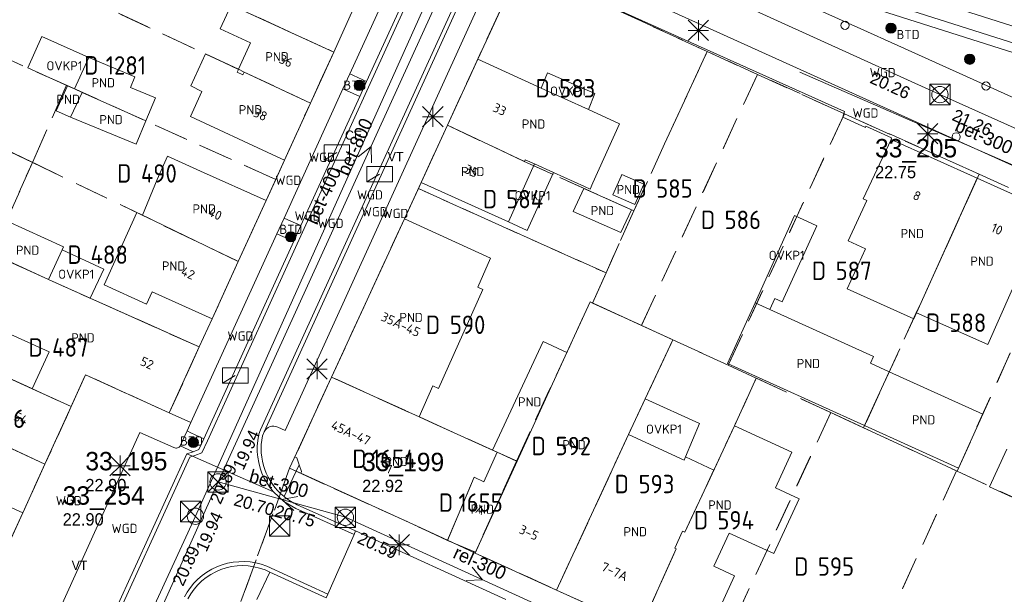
# Model space of a CAD drawing. Header units: metres. Extents: x 207644 to 210135, y 370459 to 373417.
# Tile 217 of 256: x 207975 to 208072, y 372342 to 372398. Entities that reach past the tile are written whole.
import ezdxf
from ezdxf.enums import TextEntityAlignment as Align

# ---------------------------------------------------------------- set-up
doc = ezdxf.new("R2010")
doc.units = ezdxf.units.M
doc.linetypes.add('HIDDEN2', pattern=[4.7625, 3.175, -1.5875])
for name, color, linetype in [('BTD', 7, 'Continuous'), ('combi_kolk', 7, 'Continuous'), ('CON_BxH200x200mm', 7, 'Continuous'), ('CON_BxH300x300mm', 7, 'Continuous'), ('CON_BxH400x400mm', 7, 'Continuous'), ('CON_BxH800x800mm', 7, 'Continuous'), ('DMM_BxH300x300mm', 7, 'Continuous'), ('DMM_BxH400x400mm', 7, 'Continuous'), ('DMM_BxH800x800mm', 7, 'Continuous'), ('GB', 1, 'Continuous'), ('GB07', 1, 'Continuous'), ('GB11', 1, 'Continuous'), ('INV_BxH200x200mm', 7, 'Continuous'), ('INV_BxH300x300mm', 7, 'Continuous'), ('INV_BxH400x400mm', 7, 'Continuous'), ('INV_BxH800x800mm', 7, 'Continuous'), ('KAD_perceelnummer', 212, 'Continuous'), ('KAD_sectie', 212, 'Continuous'), ('KAD_Vastgesteld_Perceel', 212, 'Continuous'), ('KO_INSPECTIE', 7, 'Continuous'), ('NAR', 7, 'Continuous'), ('NLV_inspectieput', 7, 'Continuous'), ('NNR_inspectieput', 7, 'Continuous'), ('NOD_inspectieput', 7, 'Continuous'), ('OVKP1', 7, 'Continuous'), ('PIJL', 7, 'Continuous'), ('PND', 7, 'Continuous'), ('WGD', 7, 'Continuous')]:
    doc.layers.add(name, color=color, linetype=linetype)
for name, color, linetype, lineweight in [('GMV', 7, 'Continuous', 25), ('GP1', 7, 'Continuous', 30), ('Q21_lantaarnpaal', 1, 'Continuous', 0), ('Q23_kolk', 153, 'Continuous', 0), ('Q26_boom', 72, 'Continuous', 0), ('Q28_rioolput', 153, 'Continuous', 0)]:
    doc.layers.add(name, color=color, linetype=linetype, lineweight=lineweight)
doc.styles.add('ISO', font='isocpeur.ttf', dxfattribs={"height": 1})
doc.styles.add('ISOCP', font='ISOCP.shx', dxfattribs={"height": 1.8})

# ---------------------------------------------------------------- blocks, each defined once
blk = doc.blocks.new('ACMAP_ANN_TEMPLATE_Vastgesteld_Perceelnummer')
at = {"layer": 'KAD_perceelnummer', "style": 'ISOCP'}
blk.add_attdef('Perceelnummer', text='', height=1.8, dxfattribs=at).set_placement((0, 0), align=Align.MIDDLE)
at = {"layer": 'KAD_sectie', "style": 'ISOCP'}
blk.add_attdef('sectie', text='', height=1.8, dxfattribs=at).set_placement((-2.7, 0), align=Align.MIDDLE_RIGHT)
blk = doc.blocks.new('Q21')
for p, q in [((-1, 1), (0, 0)), ((0, 1), (0, 0)), ((0, 0), (1, 1)), ((-1, 0), (0, 0)), ((-1, -1), (0, 0)), ((0, 0), (1, 0)), ((0, 0), (0, -1)), ((0, 0), (1, -1))]:
    blk.add_line(p, q)
blk = doc.blocks.new('Q23')
blk.add_line((-1.25, -0.75), (0, 0))
blk.add_lwpolyline([(-1.25, -0.75), (1.25, -0.75), (1.25, 0.75), (-1.25, 0.75), (-1.25, -0.75)])
blk = doc.blocks.new('Q28')
at = {"linetype": 'Continuous'}
for p, q in [((-1, -1), (1, 1)), ((-1, 1), (1, -1))]:
    blk.add_line(p, q, dxfattribs=at)
blk.add_lwpolyline([(1, 1), (1, -1), (-1, -1), (-1, 1)], close=True)
blk = doc.blocks.new('Q26')
blk.add_hatch(color=256).paths.add_polyline_path([(-0.452, -0.01, 1), (0.548, -0.01, 1)])
blk.add_circle((0.048, -0.01), 0.5)

msp = doc.modelspace()

# ---------------------------------------------------------------- linework, layer by layer
at = {"layer": 'combi_kolk', "color": 253, "lineweight": 13}
for centre in [(208056.09, 372397.66), (208069.89, 372391.73), (208066.97, 372386.75)]:
    msp.add_circle(centre, 0.4, dxfattribs=at)
at = {"layer": 'CON_BxH200x200mm', "color": 253, "linetype": 'Continuous', "lineweight": 13}
for points in [[(208065.38, 372390.89), (208029, 372407.43)], [(208099.78, 372375.45), (208065.38, 372390.89)]]:
    msp.add_lwpolyline(points, dxfattribs=at)
at = {"layer": 'CON_BxH300x300mm', "color": 253, "linetype": 'Continuous', "lineweight": 13}
for points in [[(208087.886, 372377.277), (208051.656, 372393.086)], [(207994.72, 372352.97), (208007.18, 372349.51)], [(208007.18, 372349.51), (208034.05, 372337.24)]]:
    msp.add_lwpolyline(points, dxfattribs=at)
at = {"layer": 'CON_BxH400x400mm', "color": 253, "linetype": 'Continuous', "lineweight": 13}
for points in [[(208020.69, 372412.45), (207992.5, 372349.61)], [(207992.5, 372349.61), (207964.615, 372289.101)]]:
    msp.add_lwpolyline(points, dxfattribs=at)
at = {"layer": 'CON_BxH800x800mm', "color": 253, "linetype": 'Continuous', "lineweight": 13}
for points in [[(208024.65, 372418.66), (207994.72, 372352.97)], [(207994.72, 372352.97), (207964.761, 372286.21)]]:
    msp.add_lwpolyline(points, dxfattribs=at)
at = {"layer": 'GB', "color": 253, "linetype": 'Continuous', "lineweight": 13}
for points in [[(207995.967, 372399.565), (207994.932, 372397.327)], [(208008.251, 372399.895), (208006.042, 372395.048)], [(207994.932, 372397.327), (207997.899, 372395.958)], [(207997.899, 372395.958), (207996.715, 372393.363)], [(208003.766, 372390.052), (208006.042, 372395.048)], [(208017.171, 372387.887), (208020.141, 372394.355)], [(208020.141, 372394.355), (208026.353, 372391.53)], [(208026.353, 372391.53), (208030.967, 372389.431)], [(207992.015, 372388.745), (207993.12, 372391.182)], [(208001.218, 372384.461), (208003.766, 372390.052)], [(208000, 372385.016), (207992.015, 372388.745)], [(208030.967, 372389.431), (208034.026, 372388.04)], [(208014.596, 372382.277), (208017.171, 372387.887)], [(208034.026, 372388.04), (208031.408, 372382.241)], [(208057.858, 372380.679), (208060.6, 372386.506)], [(208060.6, 372386.506), (208069.037, 372382.7)], [(208001.218, 372384.461), (208000, 372385.016)], [(208025.694, 372384.092), (208023.135, 372378.423)], [(208024.776, 372384.506), (208024.699, 372384.336)], [(208025.694, 372384.092), (208024.776, 372384.506)], [(208027.543, 372383.257), (208025.694, 372384.092)], [(207992.988, 372383.404), (207999.419, 372380.518)], [(208030.603, 372381.876), (208027.543, 372383.257)], [(208033.369, 372381.079), (208034.168, 372382.899)], [(208034.168, 372382.899), (208034.235, 372383.053)], [(208034.235, 372383.053), (208034.245, 372383.049)], [(208034.245, 372383.049), (208036.386, 372382.11)], [(208014.596, 372382.277), (208023.135, 372378.423)], [(208031.135, 372381.636), (208030.603, 372381.876)], [(208031.408, 372382.241), (208031.135, 372381.636)], [(208036.386, 372382.11), (208035.521, 372380.136)], [(208075.925, 372379.592), (208069.037, 372382.7)], [(208035.464, 372380.161), (208033.369, 372381.079)], [(207999.419, 372380.518), (207996.699, 372374.551)], [(208035.521, 372380.136), (208035.464, 372380.161)], [(208056.391, 372376.563), (208058.229, 372380.512)], [(208058.229, 372380.512), (208057.858, 372380.679)], [(208075.925, 372379.592), (208070.064, 372366.421)], [(207974.022, 372378.53), (207979.586, 372375.987)], [(208005.828, 372363.225), (208012.959, 372378.739)], [(208012.959, 372378.739), (208021.395, 372374.862)], [(207979.446, 372375.676), (207978.136, 372372.772)], [(207979.586, 372375.987), (207979.446, 372375.676)], [(207994.133, 372368.923), (207996.699, 372374.551)], [(207978.136, 372372.772), (207982.212, 372370.951)], [(207994.133, 372368.923), (207988.26, 372371.562)], [(207982.212, 372370.951), (207992.881, 372366.183)], [(208028.856, 372365.645), (208031.144, 372370.584)], [(208031.144, 372370.584), (208039.233, 372366.885)], [(207965.642, 372367.057), (207976.531, 372362.09)], [(208039.233, 372366.885), (208036.528, 372361.089)], [(207976.531, 372362.09), (207978.177, 372365.711)], [(207992.881, 372366.183), (207989.941, 372359.722)], [(207981.759, 372363.462), (207980.342, 372360.35)], [(207989.941, 372359.722), (207981.759, 372363.462)], [(208005.828, 372363.225), (208002.24, 372355.419)], [(208005.828, 372363.225), (208014.391, 372359.34)], [(208036.528, 372361.089), (208034.901, 372357.604)], [(207980.342, 372360.35), (207977.766, 372354.69)], [(208014.392, 372359.342), (208014.391, 372359.34)], [(208014.391, 372359.34), (208015.75, 372358.724)], [(208015.75, 372358.724), (208021.595, 372356.073)], [(208045.258, 372358.457), (208043.243, 372354.128)], [(208050.894, 372355.869), (208045.258, 372358.457)], [(208034.901, 372357.604), (208040.331, 372355.113)], [(208049.273, 372352.383), (208050.894, 372355.869)], [(208070.244, 372352.497), (208071.932, 372356.166)], [(208002.24, 372355.419), (208002.431, 372355.331)], [(208002.431, 372355.331), (208002.656, 372354.652)], [(207977.766, 372354.69), (207975.606, 372349.945)], [(208002.656, 372354.652), (208002.881, 372353.973)], [(208002.881, 372353.973), (208002.807, 372353.809)], [(208002.807, 372353.809), (208013.788, 372348.828)], [(208051.602, 372351.311), (208049.273, 372352.383)], [(208078.442, 372348.725), (208070.244, 372352.497)], [(208049.114, 372345.95), (208051.602, 372351.311)], [(207975.606, 372349.945), (207973.446, 372345.201)], [(208019.925, 372346.096), (208017.191, 372347.246)], [(208043.247, 372344.724), (208044.75, 372347.958)], [(208044.75, 372347.958), (208049.114, 372345.95)], [(208019.925, 372346.096), (208019.884, 372346.005)], [(208019.884, 372346.005), (208027.858, 372342.38)], [(208045.282, 372343.788), (208043.247, 372344.724)], [(208041.745, 372336.066), (208045.282, 372343.788)], [(208036.086, 372338.639), (208027.858, 372342.38)]]:
    msp.add_lwpolyline(points, dxfattribs=at)
at = {"layer": 'GB07', "color": 253, "linetype": 'Continuous', "lineweight": 13}
for points in [[(207996.006, 372399.649), (208006.042, 372395.048)], [(207996.715, 372393.363), (207997.288, 372393.087)], [(207997.288, 372393.087), (208003.766, 372390.052)], [(207987.655, 372388.303), (207981.424, 372391.103)], [(208017.171, 372387.887), (208024.699, 372384.336)], [(208063.077, 372369.518), (208069.037, 372382.7)], [(208030.525, 372381.707), (208035.197, 372379.597)], [(207987.312, 372379.069), (207996.699, 372374.551)], [(207972.573, 372375.319), (207978.136, 372372.772)], [(208048.745, 372369.849), (208047.278, 372370.514)], [(208028.856, 372365.645), (208023.987, 372354.988)], [(208060.425, 372363.756), (208057.987, 372358.491)], [(207976.531, 372362.09), (207980.342, 372360.35)], [(207963.13, 372361.558), (207977.766, 372354.69)], [(207956.653, 372358.572), (207975.606, 372349.945)], [(208027.858, 372342.38), (208034.901, 372357.604)], [(208020.733, 372352.978), (208022.043, 372355.87)], [(208021.595, 372356.073), (208022.043, 372355.87)], [(208022.043, 372355.87), (208023.987, 372354.988)], [(208019.925, 372346.096), (208023.987, 372354.988)], [(208040.407, 372348.037), (208043.243, 372354.128)], [(208017.191, 372347.246), (208019.786, 372353.431)], [(208019.786, 372353.431), (208020.733, 372352.978)], [(208039.417, 372346.469), (208040.192, 372348.136)], [(208040.192, 372348.136), (208040.407, 372348.037)], [(208036.086, 372338.639), (208039.547, 372346.401)], [(208039.547, 372346.401), (208039.417, 372346.469)]]:
    msp.add_lwpolyline(points, dxfattribs=at)
at = {"layer": 'GB11', "color": 253, "linetype": 'Continuous', "lineweight": 13}
for points in [[(207980.68, 372391.437), (207982.059, 372394.506)], [(207986.584, 372392.624), (207982.059, 372394.506)], [(207992.069, 372391.731), (207993.496, 372394.884)], [(207993.496, 372394.884), (207996.715, 372393.363)], [(207986.153, 372391.59), (207986.584, 372392.624)], [(207980.291, 372388.69), (207978.866, 372389.282), (207979.976, 372391.753)], [(207979.976, 372391.753), (207980.68, 372391.437)], [(207988.599, 372390.573), (207986.153, 372391.59)], [(207993.12, 372391.182), (207992.069, 372391.731)], [(207980.291, 372388.69), (207981.424, 372391.103)], [(207981.424, 372391.103), (207980.68, 372391.437)], [(207987.655, 372388.303), (207988.599, 372390.573)], [(207986.706, 372386.021), (207980.291, 372388.69)], [(207987.655, 372388.303), (207986.706, 372386.021)], [(207988.775, 372382.562), (207989.785, 372384.871)], [(207989.785, 372384.871), (207992.988, 372383.404)], [(207987.312, 372379.069), (207988.775, 372382.562)], [(208029.486, 372379.446), (208030.525, 372381.707)], [(207987.312, 372379.069), (207986.756, 372379.337), (207983.562, 372372.265), (207987.71, 372370.379), (207988.26, 372371.562)], [(208032.204, 372378.248), (208029.486, 372379.446)], [(208035.197, 372379.597), (208034.158, 372377.4)], [(208034.158, 372377.4), (208032.204, 372378.248)], [(208058.083, 372375.775), (208056.391, 372376.563)], [(208056.312, 372371.877), (208058.083, 372375.775)], [(208021.395, 372374.862), (208020.133, 372372.047)], [(208020.645, 372371.811), (208016.296, 372362.113)], [(208020.133, 372372.047), (208020.645, 372371.811)], [(208062.814, 372368.937), (208056.312, 372371.877)], [(208044.582, 372364.564), (208047.278, 372370.514)], [(207969.919, 372369.438), (207978.177, 372365.711)], [(208048.745, 372369.849), (208058.89, 372365.253)], [(208063.077, 372369.518), (208062.814, 372368.937)], [(208070.064, 372366.421), (208063.077, 372369.518)], [(208021.595, 372356.073), (208026.528, 372366.723)], [(208026.528, 372366.723), (208028.856, 372365.645)], [(208057.987, 372358.491), (208044.582, 372364.564)], [(208058.89, 372365.253), (208058.589, 372364.588)], [(208058.589, 372364.588), (208060.425, 372363.756)], [(208060.425, 372363.756), (208069.58, 372359.608)], [(208015.743, 372362.359), (208014.392, 372359.342)], [(208016.296, 372362.113), (208015.743, 372362.359)], [(208069.58, 372359.608), (208067.185, 372354.323)], [(208067.185, 372354.323), (208057.987, 372358.491)], [(208040.331, 372355.113), (208040.473, 372355.418)], [(208040.473, 372355.418), (208043.243, 372354.128)], [(208013.788, 372348.828), (208017.191, 372347.246)]]:
    msp.add_lwpolyline(points, dxfattribs=at)
at = {"layer": 'GMV', "color": 253, "linetype": 'Continuous', "lineweight": 13}
for points in [[(208007.604, 372392.906), (208013.247, 372405.291)], [(208014.912, 372404.581), (208009.259, 372392.175)], [(208009.608, 372391.98), (208015.28, 372404.424)], [(208020.141, 372394.355), (208024.371, 372403.504)], [(208024.371, 372403.504), (208056.039, 372389.228)], [(208054.739, 372403.266), (208097.397, 372389.677)], [(207998.885, 372358.069), (208019.235, 372402.738)], [(207999.241, 372357.887), (208019.603, 372402.581)], [(208080.638, 372380.273), (208033.295, 372401.697)], [(208020.847, 372400.976), (208001.292, 372358.002)], [(208057.637, 372397.321), (208050.772, 372400.435)], [(208073.945, 372394.565), (208056.164, 372400.223)], [(208094.687, 372388.908), (208056.461, 372401.073)], [(208061.25, 372395.705), (208057.637, 372397.321)], [(208072.674, 372390.539), (208061.25, 372395.705)], [(208006.937, 372391.442), (208007.604, 372392.906)], [(208007.604, 372392.906), (208007.97, 372392.744)], [(208009.259, 372392.175), (208007.97, 372392.744)], [(207993.671, 372357.002), (208009.608, 372391.98)], [(208009.259, 372392.175), (208008.588, 372390.7)], [(208001.175, 372378.795), (208006.937, 372391.442)], [(208008.588, 372390.7), (208002.833, 372378.07)], [(208006.937, 372391.442), (208007.302, 372391.278)], [(208008.588, 372390.7), (208007.302, 372391.278)], [(208056.039, 372389.228), (208055.859, 372388.673)], [(208055.859, 372388.673), (208058.078, 372387.676)], [(208058.078, 372387.676), (208058.134, 372387.792)], [(208058.134, 372387.792), (208060.65, 372386.668)], [(208060.65, 372386.668), (208060.6, 372386.506)], [(207999.419, 372380.518), (208001.218, 372384.461)], [(208012.959, 372378.739), (208014.596, 372382.277)], [(208001.175, 372378.795), (208000.474, 372377.257)], [(208001.542, 372378.635), (208001.175, 372378.795)], [(208001.542, 372378.635), (208002.833, 372378.07)], [(208002.833, 372378.07), (208002.137, 372376.542)], [(208000.474, 372377.257), (207992.06, 372358.79)], [(208000.842, 372377.099), (208000.474, 372377.257)], [(208000.842, 372377.099), (208002.137, 372376.542)], [(208002.137, 372376.542), (207993.322, 372357.197)], [(207992.881, 372366.183), (207994.133, 372368.923)], [(207989.941, 372359.722), (207992.06, 372358.79)], [(207991.68, 372357.956), (207992.06, 372358.79)], [(207987.075, 372357.816), (207978.848, 372339.657)], [(207990.406, 372356.338), (207987.075, 372357.816)], [(207991.68, 372357.956), (207991.023, 372356.514)], [(207991.68, 372357.956), (207992.043, 372357.788)], [(207992.043, 372357.788), (207993.322, 372357.197)], [(207998.711, 372357.646), (207998.885, 372358.069)], [(207999.067, 372357.464), (207999.241, 372357.887)], [(208001.292, 372358.002), (208000.569, 372358.336)], [(207992.839, 372356.137), (207993.322, 372357.197)], [(207993.127, 372355.815), (207993.671, 372357.002)], [(207998.559, 372356.469), (207998.604, 372357.009)], [(207998.604, 372357.009), (207998.711, 372357.646)], [(207991.023, 372356.514), (207991.382, 372356.338)], [(207991.382, 372356.338), (207992.272, 372355.903)], [(207991.676, 372355.716), (207992.272, 372355.903)], [(207992.272, 372355.903), (207992.839, 372356.137)], [(207998.56, 372355.927), (207998.559, 372356.469)], [(207998.608, 372355.387), (207998.56, 372355.927)], [(207991.676, 372355.716), (207983.007, 372336.784)], [(207991.966, 372355.391), (207983.361, 372336.597)], [(207992.227, 372355.474), (207991.676, 372355.716)], [(207992.227, 372355.474), (207991.966, 372355.391)], [(207992.227, 372355.474), (207992.451, 372355.545)], [(207992.227, 372355.474), (208000.15, 372351.993)], [(207992.451, 372355.545), (207993.127, 372355.815)], [(207998.701, 372354.853), (207998.608, 372355.387)], [(207998.839, 372354.329), (207998.701, 372354.853)], [(207999.02, 372353.818), (207998.839, 372354.329)], [(208001.178, 372351.532), (208002.656, 372354.652)], [(207999.245, 372353.325), (207999.02, 372353.818)], [(207999.51, 372352.852), (207999.245, 372353.325)], [(207999.814, 372352.403), (207999.51, 372352.852)], [(208000.15, 372351.993), (207999.814, 372352.403)], [(208000.15, 372351.993), (208001.149, 372351.065)], [(208001.149, 372351.065), (208002.321, 372350.366)], [(208002.321, 372350.366), (208008.027, 372347.809)], [(208008.188, 372348.175), (208002.478, 372350.734)], [(208008.027, 372347.809), (208008.188, 372348.175)], [(208008.188, 372348.175), (208022.873, 372341.472)], [(208005.459, 372341.982), (208008.027, 372347.809)], [(207994.103, 372344.419), (207993.625, 372344.138)], [(207994.604, 372344.658), (207994.103, 372344.419)], [(207995.123, 372344.852), (207994.604, 372344.658)], [(207995.657, 372345.002), (207995.123, 372344.852)], [(207996.202, 372345.105), (207995.657, 372345.002)], [(207996.753, 372345.16), (207996.202, 372345.105)], [(207997.308, 372345.168), (207996.753, 372345.16)], [(207997.861, 372345.128), (207997.308, 372345.168)], [(207998.408, 372345.04), (207997.861, 372345.128)], [(207998.946, 372344.906), (207998.408, 372345.04)], [(207999.498, 372344.716), (207998.946, 372344.906)], [(207999.325, 372344.355), (207999.786, 372344.144)], [(208005.459, 372341.982), (207999.498, 372344.716)], [(207992.751, 372343.458), (207992.361, 372343.064)], [(207993.173, 372343.817), (207992.751, 372343.458)], [(207993.625, 372344.138), (207993.173, 372343.817)], [(207999.786, 372344.144), (207998.511, 372341.466)], [(207999.786, 372344.144), (208005.298, 372341.616)], [(207992.006, 372342.638), (207991.689, 372342.183)], [(207992.361, 372343.064), (207992.006, 372342.638)], [(207991.689, 372342.183), (207991.421, 372341.717)], [(208005.298, 372341.616), (208005.459, 372341.982)]]:
    msp.add_lwpolyline(points, dxfattribs=at)
for points in [[(207999.241, 372357.887, -0.408979), (208000.569, 372358.336)], [(208001.178, 372351.532, -0.282769), (207999.067, 372357.464)], [(207991.023, 372356.514, -0.434596), (207990.406, 372356.338)], [(208002.478, 372350.734, -0.062962), (208001.178, 372351.532)], [(207991.766, 372341.519, -0.383923), (207999.325, 372344.355)]]:
    msp.add_lwpolyline(points, format="xyb", dxfattribs=at)
at = {"layer": 'GP1', "color": 253, "linetype": 'Continuous', "lineweight": 13}
for points in [[(207982.059, 372394.506), (207977.47, 372396.568), (207976.091, 372393.499), (207979.976, 372391.753)], [(208026.353, 372391.53), (208026.965, 372393.002)], [(208026.965, 372393.002), (208031.595, 372390.982)], [(208031.595, 372390.982), (208030.967, 372389.431)], [(208027.543, 372383.257), (208024.984, 372377.588), (208023.135, 372378.423)], [(208051.154, 372379.039), (208047.278, 372370.514)], [(208053.32, 372378.054), (208051.154, 372379.039)], [(208049.924, 372370.587), (208053.32, 372378.054)], [(207979.446, 372375.676), (207983.53, 372373.783)], [(207983.53, 372373.783), (207982.212, 372370.951)], [(208048.745, 372369.849), (208049.208, 372370.912)], [(208049.208, 372370.912), (208049.924, 372370.587)], [(208036.528, 372361.089), (208041.833, 372358.677)], [(208041.833, 372358.677), (208040.473, 372355.418)]]:
    msp.add_lwpolyline(points, dxfattribs=at)
at = {"layer": 'KAD_Vastgesteld_Perceel', "color": 253, "linetype": 'HIDDEN2', "lineweight": 13}
for points in [[(208053.335, 372467.789), (208051.127, 372462.981), (208048.365, 372456.967), (208045.499, 372450.73), (208042.453, 372444.099), (208039.41, 372437.473), (208036.352, 372430.816), (208033.151, 372423.847), (208030.785, 372418.694), (208024.345, 372403.512), (208017.171, 372387.887), (208014.596, 372382.277), (208014.325, 372381.692), (208012.959, 372378.739), (208005.827, 372363.225), (208001.725, 372354.299), (207983.851, 372305.491)], [(208076.088, 372379.981), (208069.212, 372383.088), (208056.026, 372389.016), (208047.511, 372392.867), (208042.602, 372395.097), (208024.345, 372403.512), (208030.785, 372418.694), (208031.286, 372418.48), (208042.461, 372413.933), (208043.907, 372413.36), (208042.779, 372411.565), (208045.842, 372410.561), (208054.146, 372407.924), (208061.663, 372405.622), (208069.363, 372403.26), (208076.823, 372400.945)], [(207970.84, 372339.475), (207977.766, 372354.69), (207980.342, 372360.35), (207981.759, 372363.462), (207989.941, 372359.722), (207992.881, 372366.183), (207992.881, 372366.183), (207994.133, 372368.923), (207996.699, 372374.551), (207999.419, 372380.518), (208000.365, 372382.59), (208001.218, 372384.461), (208003.767, 372390.051), (208006.044, 372395.047), (208008.254, 372399.895)], [(207983.851, 372305.491), (208001.725, 372354.299), (208013.793, 372348.826), (208017.193, 372347.251), (208019.884, 372346.005), (208027.858, 372342.38), (208036.086, 372338.639)]]:
    msp.add_lwpolyline(points, dxfattribs=at)
for points in [[(208008.254, 372399.895), (208006.044, 372395.047), (207975.211, 372409.183), (207976.501, 372411.206), (207978.728, 372413.46), (208001.12, 372403.139), (208008.254, 372399.895)], [(207975.211, 372409.183), (208006.044, 372395.047), (208003.767, 372390.051), (207997.288, 372393.087), (207997.16, 372392.812), (207996.585, 372393.079), (207996.712, 372393.357), (207972.036, 372404.909), (207974.213, 372409.64), (207975.211, 372409.183)], [(208000.365, 372382.59), (207979.886, 372391.795), (207968.381, 372396.949), (207972.036, 372404.909), (207996.712, 372393.357), (207996.585, 372393.079), (207997.16, 372392.812), (207997.288, 372393.087), (208003.767, 372390.051), (208001.218, 372384.461), (208000.365, 372382.59)], [(208017.171, 372387.887), (208024.345, 372403.512), (208042.602, 372395.097), (208038.423, 372386.052), (208035.421, 372379.496), (208024.612, 372384.377), (208017.171, 372387.887)], [(207979.886, 372391.795), (207976.55, 372384.249), (207965.084, 372389.758), (207968.381, 372396.949), (207979.886, 372391.795)], [(208042.602, 372395.097), (208047.511, 372392.867), (208036.167, 372368.289), (208031.369, 372370.48), (208032.695, 372373.427), (208035.421, 372379.496), (208038.423, 372386.052), (208042.602, 372395.097)], [(208039.233, 372366.885), (208036.167, 372368.289), (208047.511, 372392.867), (208056.026, 372389.016), (208044.65, 372364.389), (208039.233, 372366.885)], [(208000.365, 372382.59), (207999.419, 372380.518), (207996.699, 372374.551), (207976.55, 372384.249), (207979.886, 372391.795), (208000.365, 372382.59)], [(207976.55, 372384.249), (207974.022, 372378.53), (207972.577, 372375.324), (207960.929, 372380.679), (207965.084, 372389.758), (207976.55, 372384.249)], [(208069.212, 372383.088), (208065.412, 372374.651), (208057.911, 372358.267), (208054.7, 372359.751), (208047.404, 372363.118), (208044.65, 372364.389), (208056.026, 372389.016), (208069.212, 372383.088)], [(208014.325, 372381.692), (208014.596, 372382.277), (208017.171, 372387.887), (208024.612, 372384.377), (208035.421, 372379.496), (208032.695, 372373.427), (208014.325, 372381.692)], [(207992.881, 372366.183), (207978.136, 372372.771), (207972.577, 372375.324), (207974.022, 372378.53), (207976.55, 372384.249), (207996.699, 372374.551), (207994.133, 372368.923), (207992.881, 372366.183)], [(208069.212, 372383.088), (208076.088, 372379.981), (208075.933, 372379.597), (208078.108, 372378.62), (208067.066, 372354.024), (208067.012, 372354.05), (208057.911, 372358.267), (208065.412, 372374.651), (208069.212, 372383.088)], [(207946.756, 372352.744), (207960.163, 372381.031), (207960.929, 372380.679), (207972.577, 372375.324), (207978.136, 372372.771), (207992.881, 372366.183), (207989.941, 372359.722), (207981.759, 372363.462), (207980.342, 372360.35), (207958.656, 372370.244), (207949.849, 372351.231), (207947.28, 372352.475), (207946.756, 372352.744)], [(208022.044, 372355.873), (208005.827, 372363.225), (208012.959, 372378.739), (208014.325, 372381.692), (208032.695, 372373.427), (208031.369, 372370.48), (208031.144, 372370.584), (208023.932, 372355.013), (208022.044, 372355.873)], [(208078.108, 372378.62), (208089.725, 372373.338), (208080.121, 372352.398), (208080.034, 372352.208), (208078.529, 372348.916), (208078.442, 372348.725), (208067.066, 372354.024), (208078.108, 372378.62)], [(208039.233, 372366.885), (208034.901, 372357.604), (208027.858, 372342.38), (208019.884, 372346.005), (208023.932, 372355.013), (208031.144, 372370.584), (208031.369, 372370.48), (208036.167, 372368.289), (208039.233, 372366.885)], [(207977.766, 372354.69), (207958.92, 372363.534), (207951.813, 372348.069), (207949.016, 372349.456), (207949.849, 372351.231), (207958.656, 372370.244), (207980.342, 372360.35), (207977.766, 372354.69)], [(208047.404, 372363.118), (208045.258, 372358.457), (208040.407, 372348.037), (208040.192, 372348.136), (208039.417, 372346.469), (208039.547, 372346.401), (208036.086, 372338.639), (208027.858, 372342.38), (208034.901, 372357.604), (208039.233, 372366.885), (208044.65, 372364.389), (208047.404, 372363.118)], [(207951.813, 372348.069), (207958.92, 372363.534), (207977.766, 372354.69), (207970.84, 372339.475), (207960.868, 372344.017), (207951.813, 372348.069)], [(208005.827, 372363.225), (208022.044, 372355.873), (208020.733, 372352.978), (208019.786, 372353.431), (208017.193, 372347.251), (208013.793, 372348.826), (208001.725, 372354.299), (208005.827, 372363.225)], [(208036.086, 372338.639), (208039.547, 372346.401), (208039.417, 372346.469), (208040.192, 372348.136), (208040.407, 372348.037), (208045.258, 372358.457), (208047.404, 372363.118), (208054.7, 372359.751), (208043.371, 372335.323), (208041.745, 372336.066), (208036.086, 372338.639)], [(208057.911, 372358.267), (208067.012, 372354.05), (208055.76, 372329.614), (208043.371, 372335.323), (208054.7, 372359.751), (208057.911, 372358.267)], [(208023.932, 372355.013), (208019.884, 372346.005), (208017.193, 372347.251), (208019.786, 372353.431), (208020.733, 372352.978), (208022.044, 372355.873), (208023.932, 372355.013)], [(208067.066, 372354.024), (208078.442, 372348.725), (208079.015, 372348.458), (208067.873, 372324.014), (208055.76, 372329.614), (208067.012, 372354.05), (208067.066, 372354.024)]]:
    msp.add_lwpolyline(points, close=True, dxfattribs=at)
at = {"layer": 'NOD_inspectieput', "color": 253, "lineweight": 13}
for centre in [(208065.38, 372390.89), (207994.72, 372352.97), (207992.5, 372349.61), (208007.18, 372349.51)]:
    msp.add_circle(centre, 0.8, dxfattribs=at)
at = {"layer": 'PIJL', "color": 253, "lineweight": 13}
for points in [[(208008.43, 372384.8), (208009.69, 372385.81), (208009.74, 372384.21)], [(208002.53, 372351.55), (208000.95, 372351.24), (208002.14, 372350.16)], [(208019.6, 372344.63), (208020.61, 372343.38), (208019.01, 372343.32)]]:
    msp.add_lwpolyline(points, dxfattribs=at)

# ---------------------------------------------------------------- block references
at = {"layer": 'KAD_Vastgesteld_Perceel', "color": 253, "linetype": 'HIDDEN2', "lineweight": 13}
ref = msp.add_blockref('ACMAP_ANN_TEMPLATE_Vastgesteld_Perceelnummer', (207985.698, 372393.75), dxfattribs=at)
ref.add_attrib('Perceelnummer', '1281', dxfattribs={"layer": 'KAD_perceelnummer', "lineweight": 13, "height": 1.8, "style": 'ISOCP'}).set_placement((207985.698, 372393.75), align=Align.MIDDLE)
ref.add_attrib('sectie', 'D', dxfattribs={"layer": 'KAD_sectie', "lineweight": 13, "height": 1.8, "style": 'ISOCP'}).set_placement((207982.998, 372393.75), align=Align.MIDDLE_RIGHT)
ref = msp.add_blockref('ACMAP_ANN_TEMPLATE_Vastgesteld_Perceelnummer', (208029.887, 372391.504), dxfattribs=at)
ref.add_attrib('Perceelnummer', '583', dxfattribs={"layer": 'KAD_perceelnummer', "lineweight": 13, "height": 1.8, "style": 'ISOCP'}).set_placement((208029.887, 372391.504), align=Align.MIDDLE)
ref.add_attrib('sectie', 'D', dxfattribs={"layer": 'KAD_sectie', "lineweight": 13, "height": 1.8, "style": 'ISOCP'}).set_placement((208027.187, 372391.504), align=Align.MIDDLE_RIGHT)
ref = msp.add_blockref('ACMAP_ANN_TEMPLATE_Vastgesteld_Perceelnummer', (207988.927, 372383.173), dxfattribs=at)
ref.add_attrib('Perceelnummer', '490', dxfattribs={"layer": 'KAD_perceelnummer', "lineweight": 13, "height": 1.8, "style": 'ISOCP'}).set_placement((207988.927, 372383.173), align=Align.MIDDLE)
ref.add_attrib('sectie', 'D', dxfattribs={"layer": 'KAD_sectie', "lineweight": 13, "height": 1.8, "style": 'ISOCP'}).set_placement((207986.227, 372383.173), align=Align.MIDDLE_RIGHT)
ref = msp.add_blockref('ACMAP_ANN_TEMPLATE_Vastgesteld_Perceelnummer', (208039.39, 372381.693), dxfattribs=at)
ref.add_attrib('Perceelnummer', '585', dxfattribs={"layer": 'KAD_perceelnummer', "lineweight": 13, "height": 1.8, "style": 'ISOCP'}).set_placement((208039.39, 372381.693), align=Align.MIDDLE)
ref.add_attrib('sectie', 'D', dxfattribs={"layer": 'KAD_sectie', "lineweight": 13, "height": 1.8, "style": 'ISOCP'}).set_placement((208036.69, 372381.693), align=Align.MIDDLE_RIGHT)
ref = msp.add_blockref('ACMAP_ANN_TEMPLATE_Vastgesteld_Perceelnummer', (208024.738, 372380.657), dxfattribs=at)
ref.add_attrib('Perceelnummer', '584', dxfattribs={"layer": 'KAD_perceelnummer', "lineweight": 13, "height": 1.8, "style": 'ISOCP'}).set_placement((208024.738, 372380.657), align=Align.MIDDLE)
ref.add_attrib('sectie', 'D', dxfattribs={"layer": 'KAD_sectie', "lineweight": 13, "height": 1.8, "style": 'ISOCP'}).set_placement((208022.038, 372380.657), align=Align.MIDDLE_RIGHT)
ref = msp.add_blockref('ACMAP_ANN_TEMPLATE_Vastgesteld_Perceelnummer', (208046.083, 372378.628), dxfattribs=at)
ref.add_attrib('Perceelnummer', '586', dxfattribs={"layer": 'KAD_perceelnummer', "lineweight": 13, "height": 1.8, "style": 'ISOCP'}).set_placement((208046.083, 372378.628), align=Align.MIDDLE)
ref.add_attrib('sectie', 'D', dxfattribs={"layer": 'KAD_sectie', "lineweight": 13, "height": 1.8, "style": 'ISOCP'}).set_placement((208043.383, 372378.628), align=Align.MIDDLE_RIGHT)
ref = msp.add_blockref('ACMAP_ANN_TEMPLATE_Vastgesteld_Perceelnummer', (207984.065, 372375.216), dxfattribs=at)
ref.add_attrib('Perceelnummer', '488', dxfattribs={"layer": 'KAD_perceelnummer', "lineweight": 13, "height": 1.8, "style": 'ISOCP'}).set_placement((207984.065, 372375.216), align=Align.MIDDLE)
ref.add_attrib('sectie', 'D', dxfattribs={"layer": 'KAD_sectie', "lineweight": 13, "height": 1.8, "style": 'ISOCP'}).set_placement((207981.365, 372375.216), align=Align.MIDDLE_RIGHT)
ref = msp.add_blockref('ACMAP_ANN_TEMPLATE_Vastgesteld_Perceelnummer', (208056.937, 372373.642), dxfattribs=at)
ref.add_attrib('Perceelnummer', '587', dxfattribs={"layer": 'KAD_perceelnummer', "lineweight": 13, "height": 1.8, "style": 'ISOCP'}).set_placement((208056.937, 372373.642), align=Align.MIDDLE)
ref.add_attrib('sectie', 'D', dxfattribs={"layer": 'KAD_sectie', "lineweight": 13, "height": 1.8, "style": 'ISOCP'}).set_placement((208054.237, 372373.642), align=Align.MIDDLE_RIGHT)
ref = msp.add_blockref('ACMAP_ANN_TEMPLATE_Vastgesteld_Perceelnummer', (208019.147, 372368.352), dxfattribs=at)
ref.add_attrib('Perceelnummer', '590', dxfattribs={"layer": 'KAD_perceelnummer', "lineweight": 13, "height": 1.8, "style": 'ISOCP'}).set_placement((208019.147, 372368.352), align=Align.MIDDLE)
ref.add_attrib('sectie', 'D', dxfattribs={"layer": 'KAD_sectie', "lineweight": 13, "height": 1.8, "style": 'ISOCP'}).set_placement((208016.447, 372368.352), align=Align.MIDDLE_RIGHT)
ref = msp.add_blockref('ACMAP_ANN_TEMPLATE_Vastgesteld_Perceelnummer', (208068.106, 372368.556), dxfattribs=at)
ref.add_attrib('Perceelnummer', '588', dxfattribs={"layer": 'KAD_perceelnummer', "lineweight": 13, "height": 1.8, "style": 'ISOCP'}).set_placement((208068.106, 372368.556), align=Align.MIDDLE)
ref.add_attrib('sectie', 'D', dxfattribs={"layer": 'KAD_sectie', "lineweight": 13, "height": 1.8, "style": 'ISOCP'}).set_placement((208065.406, 372368.556), align=Align.MIDDLE_RIGHT)
ref = msp.add_blockref('ACMAP_ANN_TEMPLATE_Vastgesteld_Perceelnummer', (207980.264, 372366.131), dxfattribs=at)
ref.add_attrib('Perceelnummer', '487', dxfattribs={"layer": 'KAD_perceelnummer', "lineweight": 13, "height": 1.8, "style": 'ISOCP'}).set_placement((207980.264, 372366.131), align=Align.MIDDLE)
ref.add_attrib('sectie', 'D', dxfattribs={"layer": 'KAD_sectie', "lineweight": 13, "height": 1.8, "style": 'ISOCP'}).set_placement((207977.564, 372366.131), align=Align.MIDDLE_RIGHT)
ref = msp.add_blockref('ACMAP_ANN_TEMPLATE_Vastgesteld_Perceelnummer', (207974.023, 372359.156), dxfattribs=at)
ref.add_attrib('Perceelnummer', '486', dxfattribs={"layer": 'KAD_perceelnummer', "lineweight": 13, "height": 1.8, "style": 'ISOCP'}).set_placement((207974.023, 372359.156), align=Align.MIDDLE)
ref.add_attrib('sectie', 'D', dxfattribs={"layer": 'KAD_sectie', "lineweight": 13, "height": 1.8, "style": 'ISOCP'}).set_placement((207971.323, 372359.156), align=Align.MIDDLE_RIGHT)
ref = msp.add_blockref('ACMAP_ANN_TEMPLATE_Vastgesteld_Perceelnummer', (208029.497, 372356.482), dxfattribs=at)
ref.add_attrib('Perceelnummer', '592', dxfattribs={"layer": 'KAD_perceelnummer', "lineweight": 13, "height": 1.8, "style": 'ISOCP'}).set_placement((208029.497, 372356.482), align=Align.MIDDLE)
ref.add_attrib('sectie', 'D', dxfattribs={"layer": 'KAD_sectie', "lineweight": 13, "height": 1.8, "style": 'ISOCP'}).set_placement((208026.797, 372356.482), align=Align.MIDDLE_RIGHT)
ref = msp.add_blockref('ACMAP_ANN_TEMPLATE_Vastgesteld_Perceelnummer', (208011.956, 372355.238), dxfattribs=at)
ref.add_attrib('Perceelnummer', '1654', dxfattribs={"layer": 'KAD_perceelnummer', "lineweight": 13, "height": 1.8, "style": 'ISOCP'}).set_placement((208011.956, 372355.238), align=Align.MIDDLE)
ref.add_attrib('sectie', 'D', dxfattribs={"layer": 'KAD_sectie', "lineweight": 13, "height": 1.8, "style": 'ISOCP'}).set_placement((208009.256, 372355.238), align=Align.MIDDLE_RIGHT)
ref = msp.add_blockref('ACMAP_ANN_TEMPLATE_Vastgesteld_Perceelnummer', (208037.634, 372352.762), dxfattribs=at)
ref.add_attrib('Perceelnummer', '593', dxfattribs={"layer": 'KAD_perceelnummer', "lineweight": 13, "height": 1.8, "style": 'ISOCP'}).set_placement((208037.634, 372352.762), align=Align.MIDDLE)
ref.add_attrib('sectie', 'D', dxfattribs={"layer": 'KAD_sectie', "lineweight": 13, "height": 1.8, "style": 'ISOCP'}).set_placement((208034.934, 372352.762), align=Align.MIDDLE_RIGHT)
ref = msp.add_blockref('ACMAP_ANN_TEMPLATE_Vastgesteld_Perceelnummer', (208020.421, 372350.939), dxfattribs=at)
ref.add_attrib('Perceelnummer', '1655', dxfattribs={"layer": 'KAD_perceelnummer', "lineweight": 13, "height": 1.8, "style": 'ISOCP'}).set_placement((208020.421, 372350.939), align=Align.MIDDLE)
ref.add_attrib('sectie', 'D', dxfattribs={"layer": 'KAD_sectie', "lineweight": 13, "height": 1.8, "style": 'ISOCP'}).set_placement((208017.721, 372350.939), align=Align.MIDDLE_RIGHT)
ref = msp.add_blockref('ACMAP_ANN_TEMPLATE_Vastgesteld_Perceelnummer', (208045.387, 372349.221), dxfattribs=at)
ref.add_attrib('Perceelnummer', '594', dxfattribs={"layer": 'KAD_perceelnummer', "lineweight": 13, "height": 1.8, "style": 'ISOCP'}).set_placement((208045.387, 372349.221), align=Align.MIDDLE)
ref.add_attrib('sectie', 'D', dxfattribs={"layer": 'KAD_sectie', "lineweight": 13, "height": 1.8, "style": 'ISOCP'}).set_placement((208042.687, 372349.221), align=Align.MIDDLE_RIGHT)
ref = msp.add_blockref('ACMAP_ANN_TEMPLATE_Vastgesteld_Perceelnummer', (208055.205, 372344.683), dxfattribs=at)
ref.add_attrib('Perceelnummer', '595', dxfattribs={"layer": 'KAD_perceelnummer', "lineweight": 13, "height": 1.8, "style": 'ISOCP'}).set_placement((208055.205, 372344.683), align=Align.MIDDLE)
ref.add_attrib('sectie', 'D', dxfattribs={"layer": 'KAD_sectie', "lineweight": 13, "height": 1.8, "style": 'ISOCP'}).set_placement((208052.505, 372344.683), align=Align.MIDDLE_RIGHT)
at = {"layer": 'Q21_lantaarnpaal', "color": 253}
for p in [(208041.739, 372397.17), (208015.747, 372388.721), (208064.188, 372387.051), (208004.415, 372364.013), (207985.132, 372354.556), (208012.459, 372346.812)]:
    msp.add_blockref('Q21', p, dxfattribs=at)
at = {"layer": 'Q23_kolk', "color": 253}
for p in [(208006.341, 372385.209), (208010.529, 372383.098), (207996.406, 372363.372)]:
    msp.add_blockref('Q23', p, dxfattribs=at)
at = {"layer": 'Q26_boom', "color": 253}
for p in [(208060.539, 372397.401), (208068.246, 372394.357), (208008.495, 372391.803), (208001.787, 372376.973), (207992.25, 372356.846)]:
    msp.add_blockref('Q26', p, dxfattribs=at)
at = {"layer": 'Q28_rioolput', "color": 253}
for p in [(208065.382, 372390.892), (207994.72, 372352.97), (207992.047, 372350.068), (208007.184, 372349.507), (208000.745, 372348.644)]:
    msp.add_blockref('Q28', p, dxfattribs=at)

# ---------------------------------------------------------------- texts
at = {"layer": 'BTD', "color": 253, "linetype": 'Continuous', "lineweight": 13, "style": 'ISO'}
for p in [(208062.258, 372396.767), (208008.108, 372391.813), (208001.843, 372377.696), (207992.119, 372356.976)]:
    msp.add_text('BTD', height=0.9, dxfattribs=at).set_placement(p, align=Align.MIDDLE_CENTER)
at = {"layer": 'DMM_BxH300x300mm', "color": 253, "lineweight": 13}
for s, rotation, p in [('bet-300', 336.43, (208066.73, 372387.37)), ('bet-300', 344.48, (207997.66, 372352.97)), ('rel-300', 335.46, (208017.62, 372345.58))]:
    msp.add_text(s, height=1.3, rotation=rotation, dxfattribs=at).set_placement(p)
at = {"layer": 'DMM_BxH400x400mm', "color": 253, "lineweight": 13}
msp.add_text('bet-400', height=1.3, rotation=65.84, dxfattribs=at).set_placement((208004.4, 372378.04))
at = {"layer": 'DMM_BxH800x800mm', "color": 253, "lineweight": 13}
msp.add_text('bet-800', height=1.3, rotation=65.5, dxfattribs=at).set_placement((208007.46, 372382.82))
at = {"layer": 'INV_BxH200x200mm', "color": 253, "lineweight": 13}
for s, rotation, p in [('20.26', 335.55, (208058.44, 372392.07)), ('21.26', 335.83, (208066.47, 372388.43))]:
    msp.add_text(s, height=1.2, rotation=rotation, dxfattribs=at).set_placement(p)
at = {"layer": 'INV_BxH300x300mm', "color": 253, "lineweight": 13}
for s, rotation, p in [('20.70', 344.48, (207996.17, 372350.7)), ('20.75', 344.48, (208000.15, 372349.6)), ('20.59', 335.46, (208008.25, 372347.04))]:
    msp.add_text(s, height=1.2, rotation=rotation, dxfattribs=at).set_placement(p)
at = {"layer": 'INV_BxH400x400mm', "color": 253, "lineweight": 13}
for rotation, p in [(65.84, (207994.96, 372350.7)), (65.26, (207991.29, 372342.68))]:
    msp.add_text('20.89', height=1.2, rotation=rotation, dxfattribs=at).set_placement(p)
at = {"layer": 'INV_BxH800x800mm', "color": 253, "lineweight": 13}
for rotation, p in [(65.5, (207997.19, 372354.04)), (65.83, (207993.58, 372346.03))]:
    msp.add_text('19.94', height=1.2, rotation=rotation, dxfattribs=at).set_placement(p)
at = {"layer": 'KO_INSPECTIE', "color": 253, "lineweight": 13}
for s, p in [('CE', (208007.14, 372386.47)), ('VT', (208011.33, 372384.36)), ('VT', (207980.39, 372344.35))]:
    msp.add_text(s, height=0.9, dxfattribs=at).set_placement(p)
at = {"layer": 'NAR', "color": 253, "linetype": 'Continuous', "lineweight": 13, "style": 'ISO'}
for s, rotation, p in [('36', 335.5, (208001.369, 372394.183)), ('33', 335.3, (208022.286, 372389.441)), ('38', 335.5, (207998.863, 372388.94)), ('35', 335.3, (208019.516, 372383.407)), ('8', 335.7, (208063.129, 372380.982)), ('40', 335.5, (207994.429, 372379.215)), ('10', 335.7, (208070.971, 372377.719)), ('42', 335.5, (207991.783, 372373.411)), ('35A-45', 335.3, (208012.6, 372368.381)), ('52', 335.5, (207987.767, 372364.603)), ('54', 335.5, (207975.42, 372359.192)), ('45A-47', 335.3, (208007.723, 372357.77)), ('1', 335.5, (208011.505, 372354.237)), ('1A', 337.2, (208020.164, 372350.335)), ('3-5', 335.6, (208025.143, 372348.008)), ('7-7A', 335.6, (208033.542, 372344.19))]:
    msp.add_text(s, height=0.9, rotation=rotation, dxfattribs=at).set_placement(p, align=Align.MIDDLE_CENTER)
at = {"layer": 'NLV_inspectieput', "color": 253, "lineweight": 13}
for s, p in [('22.75', (208059.03, 372382.7)), ('22.90', (207981.73, 372352.06)), ('22.92', (208008.82, 372351.98)), ('22.90', (207979.51, 372348.7))]:
    msp.add_text(s, height=1.2, dxfattribs=at).set_placement(p)
at = {"layer": 'NNR_inspectieput', "color": 253, "lineweight": 13}
for s, p in [('33_205', (208059.03, 372384.74)), ('33_195', (207981.73, 372354.1)), ('33_199', (208008.82, 372354.02)), ('33_254', (207979.51, 372350.74))]:
    msp.add_text(s, height=1.8, dxfattribs=at).set_placement(p)
at = {"layer": 'OVKP1', "color": 253, "linetype": 'Continuous', "lineweight": 13, "style": 'ISO'}
for p in [(207979.685, 372393.707), (208028.974, 372391.232), (208025.499, 372380.99), (208050.38, 372375.15), (207980.833, 372373.3), (208038.367, 372358.134)]:
    msp.add_text('OVKP1', height=0.9, dxfattribs=at).set_placement(p, align=Align.MIDDLE_CENTER)
at = {"layer": 'PND', "color": 253, "linetype": 'Continuous', "lineweight": 13, "style": 'ISO'}
for p in [(208000.487, 372394.592), (207983.482, 372392.046), (207980.052, 372390.42), (207997.891, 372389.403), (207984.244, 372388.441), (208025.599, 372388.004), (208019.648, 372383.358), (208034.878, 372381.595), (207993.366, 372379.695), (208032.342, 372379.537), (208062.675, 372377.285), (207976.08, 372375.651), (207990.366, 372374.108), (208069.501, 372374.581), (208013.612, 372369.066), (207981.494, 372367.076), (208052.504, 372364.561), (208025.226, 372360.806), (208063.784, 372359.049), (208029.559, 372356.61), (208012.142, 372354.968), (208043.844, 372350.714), (208020.589, 372350.299), (208035.551, 372348.094)]:
    msp.add_text('PND', height=0.9, dxfattribs=at).set_placement(p, align=Align.MIDDLE_CENTER)
at = {"layer": 'WGD', "color": 253, "linetype": 'Continuous', "lineweight": 13, "style": 'ISO'}
for p in [(208059.772, 372393.041), (208058.089, 372389.088), (208004.882, 372384.749), (208001.594, 372382.501), (208009.583, 372381.07), (208003.478, 372379.006), (208010.044, 372379.417), (208012.072, 372379.251), (208005.731, 372378.284), (207996.909, 372367.251), (207980.107, 372351.135), (207985.56, 372348.416)]:
    msp.add_text('WGD', height=0.9, dxfattribs=at).set_placement(p, align=Align.MIDDLE_CENTER)

doc.saveas('drawing.dxf')
